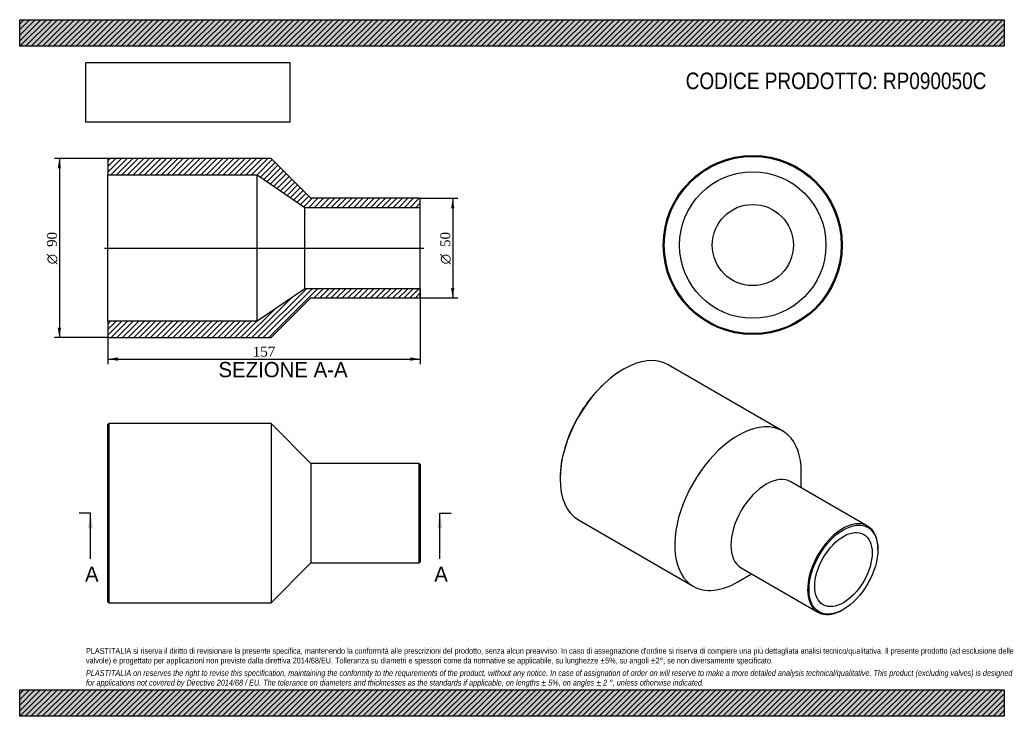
# Model space of a CAD drawing. Header units: millimetres. Extents: x 0 to 495, y 0 to 350.
import ezdxf
from ezdxf.enums import TextEntityAlignment as Align
from ezdxf.lldxf.tags import DXFTag

# ---------------------------------------------------------------- set-up
doc = ezdxf.new("R2010")
doc.units = ezdxf.units.MM
doc.header["$LTSCALE"] = 1.666667
for name, color, linetype in [('Default', 7, 'Continuous'), ('DV4_Default', 7, 'Continuous'), ('RP090050C', 7, 'Continuous')]:
    doc.layers.add(name, color=color, linetype=linetype)
doc.styles.add('SEACAD_Solid_Edge_ANSI', font='seans.ttf')
doc.styles.add('SEACAD_Solid_Edge_ANSI1_Symbols', font='semeca1.ttf')
doc.styles.add('SEACAD_Times_New_Roman', font='times.ttf')
tags = doc.linetypes.add('CENTER2', pattern=[28.575, 19.05, -3.175, 3.175, -3.175]).pattern_tags.tags
tags[10:11] = [DXFTag(74, 4), DXFTag(75, 0), DXFTag(340, '0'), DXFTag(46, 0.0), DXFTag(50, 0.0), DXFTag(44, 0.0), DXFTag(45, 0.0)]
tags[8:9] = [DXFTag(74, 4), DXFTag(75, 0), DXFTag(340, '0'), DXFTag(46, 0.0), DXFTag(50, 0.0), DXFTag(44, 0.0), DXFTag(45, 0.0)]
tags[6:7] = [DXFTag(74, 4), DXFTag(75, 0), DXFTag(340, '0'), DXFTag(46, 0.0), DXFTag(50, 0.0), DXFTag(44, 0.0), DXFTag(45, 0.0)]
tags[4:5] = [DXFTag(74, 4), DXFTag(75, 0), DXFTag(340, '0'), DXFTag(46, 0.0), DXFTag(50, 0.0), DXFTag(44, 0.0), DXFTag(45, 0.0)]
doc.dimstyles.new('ANSImm', dxfattribs={"dimtxt": 5, "dimasz": 5, "dimexe": 2.5, "dimexo": 0, "dimgap": 1.25, "dimtad": 1, "dimdsep": 46, "dimtxsty": 'SEACAD_Times_New_Roman', "dimblk1": '_SE_FILLED', "dimblk2": '_SE_FILLED', "dimsah": 1, "dimcen": 2.5, "dimazin": 0, "dimtfac": 0.85, "dimtdec": 3, "dimtofl": 0, "dimtmove": 0, "dimatfit": 3, "dimfxl": 1, "dimarcsym": 0})
picture_1 = doc.add_image_def('image1.jpg', size_in_pixel=(4302, 1260))

# ---------------------------------------------------------------- blocks, each defined once
blk = doc.blocks.new('SE')
at = {"layer": 'RP090050C', "color": 7, "linetype": 'Continuous'}
for p, q in [((44.87, 147.09), (44.37, 146.59)), ((44.37, 57.59), (44.37, 146.59)), ((44.87, 147.09), (44.87, 57.09)), ((126.37, 147.09), (44.87, 147.09)), ((126.37, 147.09), (126.37, 57.09)), ((146.37, 127.09), (126.37, 147.09)), ((146.37, 127.09), (146.37, 77.09)), ((200.87, 127.09), (146.37, 127.09)), ((200.87, 77.09), (200.87, 127.09)), ((201.37, 126.59), (200.87, 127.09)), ((201.37, 126.59), (201.37, 77.59)), ((126.37, 57.09), (146.37, 77.09)), ((146.37, 77.09), (200.87, 77.09)), ((200.87, 77.09), (201.37, 77.59)), ((44.37, 57.59), (44.87, 57.09)), ((44.87, 57.09), (126.37, 57.09))]:
    blk.add_line(p, q, dxfattribs=at)
blk = doc.blocks.new('SE1')
at = {"layer": 'RP090050C', "color": 7, "linetype": 'Continuous'}
for p, q in [((303.48, 174.35), (303.12, 174.15)), ((383.61, 143.31), (325.98, 176.58)), ((271.66, 119.65), (271.66, 119.24)), ((392.93, 114.83), (392.93, 122.71)), ((426.29, 95.57), (387.75, 117.82)), ((280.98, 98.64), (338.61, 65.36)), ((431.46, 83.72), (431.46, 84.13)), ((362.75, 74.52), (401.29, 52.27)), ((361.11, 67.59), (367.93, 71.53)), ((413.79, 53.51), (414.14, 53.71))]:
    blk.add_line(p, q, dxfattribs=at)
for centre, major_axis, start_param, end_param in [((303.48, 137.61), (-22.5, -38.97), 3.141593, 6.283185), ((303.12, 137.81), (22.25, 38.54), 0.785398, 2.356195), ((361.11, 104.34), (-22.5, -38.97), 2.356195, 6.283185), ((375.25, 96.17), (-12.5, -21.65), 3.141593, 6.283185), ((413.79, 73.92), (12.5, 21.65), 0, 3.926991), ((413.79, 73.92), (12.5, 21.65), 5.497787, 6.283185), ((361.11, 104.34), (-22.5, -38.97), 0, 0.785398)]:
    blk.add_ellipse(centre, major_axis=major_axis, ratio=0.57735, start_param=start_param, end_param=end_param, dxfattribs=at)
for major_axis in [(-12.25, -21.22), (-10.2, -17.67)]:
    blk.add_ellipse((414.14, 73.72), major_axis=major_axis, ratio=0.57735, dxfattribs=at)
blk = doc.blocks.new('SE2')
at = {"layer": 'RP090050C', "color": 7, "linetype": 'Continuous'}
for radius in [45, 44.5, 36.8, 20.4]:
    blk.add_circle((368.54, 236.77), radius, dxfattribs=at)
blk = doc.blocks.new('SE4')
at = {"color": 7, "linetype": 'Continuous', "style": 'SEACAD_Solid_Edge_ANSI'}
blk.add_text('A', height=7.67, dxfattribs=at).set_placement((32.82, 75.25), align=Align.TOP_LEFT)
blk = doc.blocks.new('SE5')
at = {"color": 7, "linetype": 'Continuous', "style": 'SEACAD_Solid_Edge_ANSI'}
blk.add_text('A', height=7.67, dxfattribs=at).set_placement((208.42, 75.25), align=Align.TOP_LEFT)
blk = doc.blocks.new('SEANNOT_GROUP')
at = {"linetype": 'Continuous'}
blk.add_hatch(color=7, dxfattribs=at).paths.add_polyline_path([(36.86, 94.42), (35.58, 102.09), (34.3, 94.42)])
at = {"color": 7, "linetype": 'Continuous'}
blk.add_lwpolyline([(35.58, 79.09), (35.58, 102.09)], dxfattribs=at)
blk = doc.blocks.new('SEANNOT_GROUP1')
at = {"linetype": 'Continuous'}
blk.add_hatch(color=7, dxfattribs=at).paths.add_polyline_path([(212.46, 94.42), (211.18, 102.09), (209.91, 94.42)])
at = {"color": 7, "linetype": 'Continuous'}
blk.add_lwpolyline([(211.18, 79.09), (211.18, 102.09)], dxfattribs=at)
blk = doc.blocks.new('SE3')
at = {"layer": 'Default', "color": 7, "linetype": 'CENTER2'}
for p, q in [((35.58, 102.09), (29.83, 102.09)), ((211.18, 102.09), (216.93, 102.09))]:
    blk.add_line(p, q, dxfattribs=at)
at = {"layer": 'Default', "color": 7, "linetype": 'CENTER2', "const_width": 0.0001}
blk.add_lwpolyline([(35.58, 102.09), (211.18, 102.09)], dxfattribs=at)
at = {"layer": 'Default'}
for name in ['SEANNOT_GROUP', 'SEANNOT_GROUP1', 'SE4', 'SE5']:
    blk.add_blockref(name, (0, 0), dxfattribs=at)
blk = doc.blocks.new('SE6')
at = {"layer": 'RP090050C', "linetype": 'Continuous'}
h = blk.add_hatch(dxfattribs=at)
h.set_pattern_fill('LINE', scale=0.62992, angle=45, style=0)
h.paths.add_polyline_path([(146.37, 260.25), (126.37, 280.25), (44.87, 280.25), (44.37, 279.75), (44.37, 272.05), (119.37, 272.05), (143.37, 255.65), (201.37, 255.65), (201.37, 259.75), (200.87, 260.25)])
h = blk.add_hatch(dxfattribs=at)
h.set_pattern_fill('LINE', scale=0.62992, angle=45, style=0)
h.paths.add_polyline_path([(126.37, 190.25), (146.37, 210.25), (200.87, 210.25), (201.37, 210.75), (201.37, 214.85), (143.37, 214.85), (119.37, 198.45), (44.37, 198.45), (44.37, 190.75), (44.87, 190.25)])
at = {"layer": 'DV4_Default', "color": 7, "linetype": 'CENTER2'}
blk.add_line((42.62, 235.25), (203.12, 235.25), dxfattribs=at)
at = {"layer": 'RP090050C', "color": 7, "linetype": 'Continuous'}
for p, q in [((44.37, 279.75), (44.87, 280.25)), ((44.37, 279.75), (44.37, 272.05)), ((126.37, 280.25), (44.87, 280.25)), ((146.37, 260.25), (126.37, 280.25)), ((44.37, 198.45), (44.37, 272.05)), ((44.37, 272.05), (119.37, 272.05)), ((119.37, 198.45), (119.37, 272.05)), ((119.37, 272.05), (143.37, 255.65)), ((200.87, 260.25), (146.37, 260.25)), ((200.87, 260.25), (201.37, 259.75)), ((201.37, 255.65), (201.37, 259.75)), ((143.37, 214.85), (143.37, 255.65)), ((143.37, 255.65), (201.37, 255.65)), ((201.37, 214.85), (201.37, 255.65)), ((143.37, 214.85), (119.37, 198.45)), ((201.37, 214.85), (143.37, 214.85)), ((201.37, 210.75), (201.37, 214.85)), ((126.37, 190.25), (146.37, 210.25)), ((146.37, 210.25), (200.87, 210.25)), ((201.37, 210.75), (200.87, 210.25)), ((119.37, 198.45), (44.37, 198.45)), ((44.37, 198.45), (44.37, 190.75)), ((44.87, 190.25), (44.37, 190.75)), ((44.87, 190.25), (126.37, 190.25))]:
    blk.add_line(p, q, dxfattribs=at)
blk = doc.blocks.new('GDimGGroup')
at = {"layer": 'Default', "linetype": 'Continuous'}
for points in [[(218.53, 255.25), (217.69, 260.25), (216.86, 255.25)], [(218.53, 215.25), (216.86, 215.25), (217.69, 210.25)]]:
    blk.add_hatch(color=7, dxfattribs=at).paths.add_polyline_path(points)
at = {"layer": 'Default', "color": 7, "linetype": 'Continuous'}
for p, q in [((200.87, 260.25), (220.19, 260.25)), ((217.69, 260.25), (217.69, 210.25)), ((200.87, 210.25), (220.19, 210.25))]:
    blk.add_line(p, q, dxfattribs=at)
for s, style, p in [('50', 'SEACAD_Times_New_Roman', (211.44, 235.81)), ('O', 'SEACAD_Solid_Edge_ANSI1_Symbols', (211.44, 227.11))]:
    blk.add_text(s, height=5, rotation=90, dxfattribs=dict(at, style=style)).set_placement(p, align=Align.TOP_LEFT)
blk = doc.blocks.new('DMBLK184')
at = {"layer": 'Default', "linetype": 'Continuous'}
for points in [[(49.37, 178.64), (49.37, 180.31), (44.37, 179.48)], [(196.37, 178.64), (201.37, 179.48), (196.37, 180.31)]]:
    blk.add_hatch(color=7, dxfattribs=at).paths.add_polyline_path(points)
at = {"layer": 'Default', "color": 7, "linetype": 'Continuous'}
for p, q in [((201.37, 214.85), (201.37, 176.98)), ((44.37, 198.45), (44.37, 176.98)), ((44.37, 179.48), (201.37, 179.48))]:
    blk.add_line(p, q, dxfattribs=at)
at = {"layer": 'Default', "color": 7, "linetype": 'Continuous', "style": 'SEACAD_Times_New_Roman'}
blk.add_text('157', height=5, dxfattribs=at).set_placement((117.18, 185.73), align=Align.TOP_LEFT)
blk = doc.blocks.new('_SE_FILLED')
at = {"color": 0}
blk.add_line((0, 0), (-1, 0), dxfattribs=at)
blk.add_solid([(0, 0), (-1, -0.1665), (-1, 0.1665), (0, 0)], dxfattribs=at)
blk = doc.blocks.new('GDimGGroup1')
at = {"layer": 'Default', "linetype": 'Continuous'}
for points in [[(19.11, 275.25), (20.78, 275.25), (19.95, 280.25)], [(19.11, 195.25), (19.95, 190.25), (20.78, 195.25)]]:
    blk.add_hatch(color=7, dxfattribs=at).paths.add_polyline_path(points)
at = {"layer": 'Default', "color": 7, "linetype": 'Continuous'}
for p, q in [((44.87, 280.25), (17.45, 280.25)), ((19.95, 280.25), (19.95, 190.25)), ((44.87, 190.25), (17.45, 190.25))]:
    blk.add_line(p, q, dxfattribs=at)
for s, style, p in [('90', 'SEACAD_Times_New_Roman', (13.7, 235.81)), ('O', 'SEACAD_Solid_Edge_ANSI1_Symbols', (13.7, 227.11))]:
    blk.add_text(s, height=5, rotation=90, dxfattribs=dict(at, style=style)).set_placement(p, align=Align.TOP_LEFT)

msp = doc.modelspace()

# ---------------------------------------------------------------- hatches: boundary and pattern name
at = {"layer": 'Default', "linetype": 'Continuous'}
h = msp.add_hatch(dxfattribs=at)
h.set_pattern_fill('LINE', scale=0.62992, angle=45, style=0)
h.paths.add_polyline_path([(495, 336.667), (495, 350), (0, 350), (0, 336.667)])
for points in [[(495, 336.667), (495, 350), (0, 350), (0, 336.667)], [(495, 0), (495, 13.333), (0, 13.333), (0, 0)]]:
    msp.add_hatch(color=7, dxfattribs=at).paths.add_polyline_path(points)
h = msp.add_hatch(dxfattribs=at)
h.set_pattern_fill('LINE', scale=0.62992, angle=45, style=0)
h.paths.add_polyline_path([(495, 0), (495, 13.333), (0, 13.333), (0, 0)])

# ---------------------------------------------------------------- linework, layer by layer
at = {"layer": 'Default', "color": 7, "linetype": 'Continuous'}
for p, q in [((0, 350), (495, 350)), ((0, 336.667), (0, 350)), ((495, 350), (495, 336.667)), ((495, 336.667), (0, 336.667)), ((0, 13.333), (495, 13.333)), ((0, 0), (0, 13.333)), ((495, 13.333), (495, 0)), ((495, 0), (0, 0))]:
    msp.add_line(p, q, dxfattribs=at)

# ---------------------------------------------------------------- block references
at = {"layer": 'Default'}
for name in ['GDimGGroup1', 'SE6', 'SE2', 'GDimGGroup', 'SE1', 'SE', 'SE3']:
    msp.add_blockref(name, (0, 0), dxfattribs=at)

# ---------------------------------------------------------------- texts
at = {"layer": 'Default', "color": 7, "linetype": 'Continuous', "style": 'SEACAD_Solid_Edge_ANSI'}
msp.add_text('SEZIONE A-A', height=7.66667, dxfattribs=at).set_placement((99.917, 178.024), align=Align.TOP_LEFT)
at = {"layer": 'Default', "attachment_point": 1}
for s, insert, char_height, width in [('{\\fArial Narrow|b0||i0||c0|p34;\\C7;\\H8.333333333;\\W1.;CODICE PRODOTTO: RP090050C}', (334.815, 323.439), 8.33333, 151.6913), ("{\\fArial Narrow|b0||i0||c0|p34;\\C7;\\H2.916666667;\\W1.;PLASTITALIA si riserva il diritto di revisionare la presente specifica, mantenendo la conformità alle prescrizioni del prodotto, senza alcun preavviso. In caso di assegnazione d'ordine si riserva di compiere una più dettagliata analisi tecnico/qualitativa. Il presente prodotto (ad esclusione delle \\P}{\\fArial Narrow|b0||i0||c0|p34;\\C7;\\H2.916666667;\\W1.;valvole) è progettato per applicazioni non previste dalla direttiva 2014/68/EU. Tolleranza su diametri e spessori come da normative se applicabile, su lunghezze ±5%, su angoli ±2°, se non diversamente specificato.\\P}{\\fArial Narrow|b0||i0||c0|p34;\\C7;\\H0.8333333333;\\W1.;   \\P}{\\fArial Narrow|b0||i1||c0|p34;\\C7;\\H2.916666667;\\W1.;PLASTITALIA on reserves the right to revise this specification, maintaining the conformity to the requirements of the product, without any notice. In case of assignation of order on will reserve to make a more detailed analysis technical/qualitative. This product (excluding valves) is designed \\P}{\\fArial Narrow|b0||i1||c0|p34;\\C7;\\H2.916666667;\\W1.;for applications not covered by Directive 2014/68 / EU. The tolerance on diameters and thicknesses as the standards if applicable, on lengths ± 5%, on angles ± 2 °, unless otherwise indicated.\\P}", (33.333, 34.337), 2.916667, 428.33333)]:
    msp.add_mtext(s, dxfattribs=dict(at, insert=insert, char_height=char_height, width=width))

# ---------------------------------------------------------------- dimensions: what is measured, and where the dimension line sits
at = {"layer": 'Default', "color": 7, "linetype": 'Continuous'}
dim = msp.add_linear_dim(base=(201.365, 179.478), p1=(44.365, 198.454), p2=(201.365, 214.854), text='\\A1;<>', dimstyle='ANSImm', dxfattribs=at)
dim.commit()
dim.dimension.update_dxf_attribs({"geometry": 'DMBLK184', "text_midpoint": (122.865, 179.478), "dimtype": 160})

# ---------------------------------------------------------------- pictures from other files: only their frames are drawn
image = msp.add_image(picture_1, insert=(33.333, 298.505), size_in_units=(102.429, 30))
image.dxf.flags = 7

doc.saveas('drawing.dxf')
